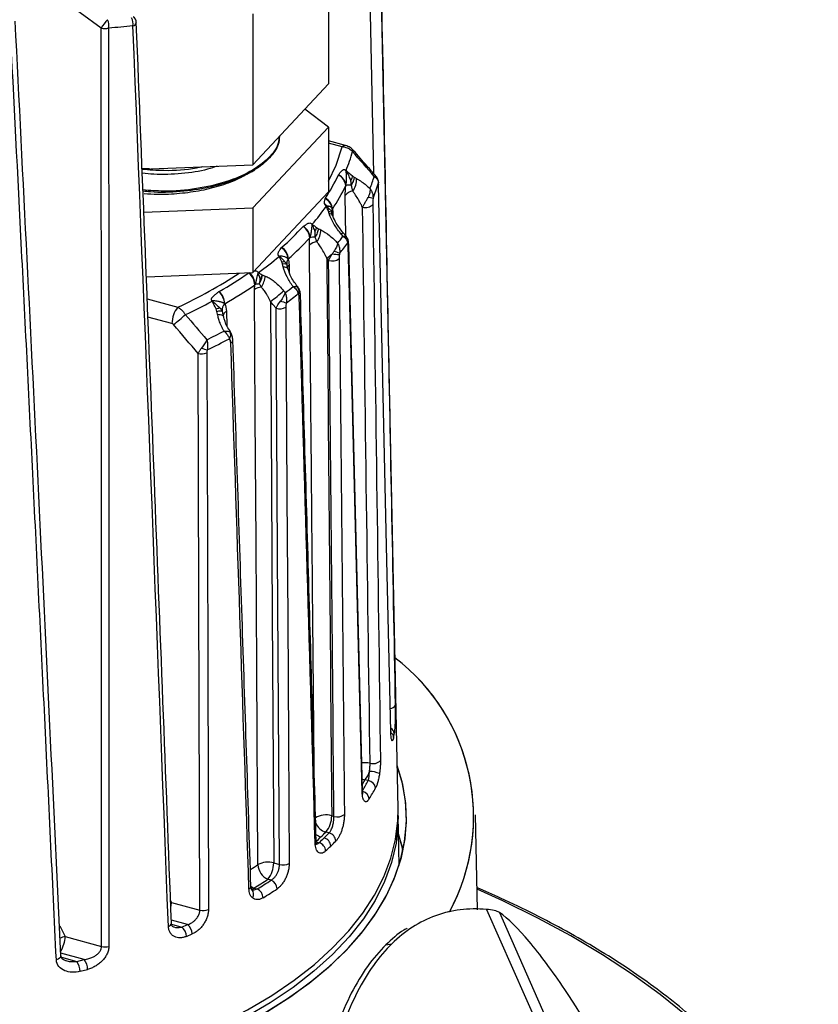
# Paper-space layout '_Trimétrica' of a CAD drawing. Header units: millimetres. Extents: x -40 to 40, y -50.3 to 43.5.
# Tile 4 of 5: x 7.5 to 39.2, y -17.5 to 21.7. Entities that reach past the tile are written whole.
import ezdxf

# ---------------------------------------------------------------- set-up
doc = ezdxf.new("R2010")
doc.units = ezdxf.units.MM

psp = doc.layouts.new('_Trimétrica')

# ---------------------------------------------------------------- linework, layer by layer
at = {"color": 7, "linetype": 'Continuous', "lineweight": 25}
for p, q in [((21.538, 15.524), (21.231, 30.746)), ((22.499, -9.731), (21.762, 26.44)), ((19.733, 25.097), (19.733, 19.097)), ((10.697, 21.319), (7.838, 23.409)), ((16.724, 21.883), (16.724, 15.882)), ((16.724, 15.882), (19.733, 19.097)), ((19.733, 17.382), (18.793, 18.093)), ((16.724, 14.168), (19.733, 17.382)), ((19.733, 17.382), (19.733, 14.811)), ((20.409, 16.652), (19.733, 16.836)), ((20.278, 16.598), (19.733, 16.746)), ((12.616, 15.725), (12.32, 15.742)), ((12.321, 15.714), (16.724, 15.882)), ((16.672, 15.603), (16.798, 15.682)), ((16.724, 11.597), (19.733, 14.811)), ((20.424, 13.055), (20.402, 14.665)), ((12.388, 14.002), (16.724, 14.168)), ((16.724, 14.168), (16.724, 11.597)), ((19.838, 14.052), (19.853, 14.016)), ((19.904, 13.96), (19.906, 13.858)), ((19.907, 13.858), (19.909, 13.851)), ((20.501, 12.932), (20.439, 13.037)), ((18.078, 11.913), (18.103, 11.779)), ((18.165, 11.903), (18.174, 11.614)), ((12.49, 11.434), (16.724, 11.597)), ((16.567, 11.585), (16.577, 11.591)), ((18.547, 10.969), (18.507, 11.035)), ((12.525, 10.549), (13.742, 10.218)), ((15.12, 10.465), (15.104, 10.458)), ((13.508, 9.569), (12.553, 9.829)), ((15.504, 10.066), (15.547, 9.876)), ((15.676, 10.051), (15.694, 9.474)), ((15.823, 9.238), (15.839, 9.215)), ((21.316, -8.606), (21.184, -8.571)), ((19.862, -10.003), (19.952, -10.028)), ((22.54, -11.989), (22.499, -9.988)), ((25.658, -13.74), (25.581, -9.971)), ((19.758, -10.687), (19.628, -10.652)), ((19.238, -11.044), (19.358, -11.077)), ((19.246, -11.009), (19.246, -11.001)), ((17.555, -11.88), (17.786, -11.943)), ((17.452, -12.565), (17.321, -12.529)), ((16.77, -12.878), (16.903, -12.914)), ((13.456, -13.379), (13.486, -13.45)), ((13.458, -13.456), (13.486, -13.45)), ((13.486, -13.45), (14.618, -13.758)), ((24.632, -13.802), (24.393, -13.85)), ((26.016, -13.73), (28.384, -19.079)), ((26.53, -13.846), (29.14, -19.742)), ((9.054, -14.38), (9.261, -14.806)), ((14.12, -14.335), (13.484, -14.162)), ((13.496, -14.32), (13.896, -14.429)), ((13.896, -14.429), (14.12, -14.335)), ((9.261, -14.806), (10.712, -15.2)), ((14.084, -14.802), (14.312, -14.706)), ((22.015, -15.14), (22.254, -15.092)), ((10.016, -15.723), (9.086, -15.471)), ((9.111, -15.633), (9.722, -15.799)), ((9.722, -15.799), (10.016, -15.723)), ((9.853, -16.19), (10.152, -16.114))]:
    psp.add_line(p, q, dxfattribs=at)
at = {"color": 7, "linetype": 'Continuous', "lineweight": 25, "flags": 128}
for points in [[(10.712, -15.2), (10.704, 5.25), (10.697, 21.319)], [(10.989, 21.322), (10.993, 8.905), (10.996, 0.871), (10.998, -7.164), (10.999, -15.198)], [(19.733, 15.231), (20.035, 15.873), (20.278, 16.598)], [(22.211, -6.657), (22.047, 0.73), (21.94, 5.511), (21.834, 10.291), (21.727, 15.071)], [(20.248, 13.115), (20.28, 13.15), (20.3, 13.176), (20.307, 13.191), (20.301, 13.196), (20.301, 13.196)], [(20.31, 13.041), (20.275, 13.082), (20.248, 13.115)], [(20.439, 13.037), (20.43, 13.048), (20.306, 13.194)], [(20.501, 12.934), (20.499, 12.94), (20.489, 12.961)], [(21.075, -9.06), (20.888, -1.679), (20.766, 3.098), (20.644, 7.874), (20.521, 12.651)], [(21.089, -8.98), (20.822, 1.537), (20.538, 12.696)], [(19.74, 12.077), (19.697, 12.129), (19.664, 12.17)], [(17.932, 11.829), (17.981, 11.824), (18.024, 11.815), (18.06, 11.803), (18.088, 11.788), (18.108, 11.769), (18.12, 11.748), (18.121, 11.744)], [(18.569, 10.935), (18.562, 10.95), (18.545, 10.975)], [(16.927, -11.949), (16.882, -4.173), (16.853, 0.859), (16.823, 5.892), (16.793, 10.924)], [(17.949, 10.871), (17.984, 10.829), (18.011, 10.796)], [(18.578, 10.912), (18.576, 10.917), (18.574, 10.923)], [(17.429, 10.444), (17.5, -2.058), (17.555, -11.88)], [(17.649, 10.175), (17.526, 10.326), (17.429, 10.444)], [(18.035, 10.224), (18.081, 2.702), (18.111, -2.164), (18.14, -7.03), (18.169, -11.897)], [(15.321, 9.939), (15.379, 9.936), (15.431, 9.929), (15.475, 9.918), (15.511, 9.904), (15.538, 9.887), (15.556, 9.867), (15.561, 9.856)], [(17.786, -11.943), (17.71, 0.443), (17.649, 10.175)], [(14.618, -13.758), (14.58, -1.362), (14.549, 8.378)], [(14.893, 8.401), (14.916, 0.874), (14.93, -3.996), (14.944, -8.866), (14.958, -13.736)], [(22.213, -6.623), (22.214, -6.633), (22.211, -6.657)], [(17.179, -17.856), (18.107, -17.274), (18.961, -16.661), (19.737, -16.022), (20.432, -15.359), (21.043, -14.674), (21.568, -13.97), (22.003, -13.25), (22.349, -12.518), (22.603, -11.775), (22.763, -11.026), (22.831, -10.273), (22.804, -9.519), (22.684, -8.768), (22.47, -8.022), (22.464, -8.003)], [(17.316, -17.775), (18.234, -17.187), (19.077, -16.571), (19.842, -15.928), (20.525, -15.262), (21.124, -14.574), (21.636, -13.868), (22.059, -13.146), (22.391, -12.412), (22.631, -11.668), (22.779, -10.918), (22.833, -10.165), (22.793, -9.411), (22.659, -8.661), (22.464, -8.003)], [(21.076, -8.545), (21.091, -8.549), (21.184, -8.571)], [(21.075, -9.06), (21.089, -9.033), (21.093, -9.005)], [(21.093, -9.005), (21.093, -9.005), (21.089, -8.98)], [(9.443, -20.371), (10.754, -20.031), (12.019, -19.649), (13.233, -19.225), (14.391, -18.761), (15.487, -18.259), (16.518, -17.721), (17.479, -17.15), (18.365, -16.548), (19.173, -15.917), (19.899, -15.261), (20.541, -14.581), (21.096, -13.882), (21.561, -13.165), (21.934, -12.435), (22.214, -11.693), (22.4, -10.943), (22.49, -10.189), (22.499, -9.731)], [(22.499, -9.988), (22.496, -10.317), (22.419, -11.09), (22.242, -11.859), (21.966, -12.62), (21.591, -13.369), (21.121, -14.104), (20.556, -14.822), (19.899, -15.518), (19.154, -16.19), (18.323, -16.835), (17.411, -17.45), (16.421, -18.032), (15.357, -18.579), (14.225, -19.088), (13.03, -19.557), (11.776, -19.984), (10.47, -20.367), (9.117, -20.704)], [(22.696, -11.395), (22.684, -11.34), (22.514, -10.722)], [(22.696, -11.395), (22.659, -11.232), (22.514, -10.722)], [(16.649, -12.803), (16.697, -12.838), (16.77, -12.878)], [(33.961, -17.949), (32.928, -17.117), (31.818, -16.311), (30.634, -15.533), (29.378, -14.786), (28.054, -14.071), (26.664, -13.39), (25.642, -12.929)], [(9.091, -15.581), (9.091, -15.591), (9.076, -15.634), (9.039, -15.674), (8.982, -15.708), (8.911, -15.733)]]:
    psp.add_lwpolyline(points, dxfattribs=at)
at = {"color": 7, "linetype": 'Continuous', "lineweight": 25}
for centre, radius, start, end in [((12.124, 20.506), 1.642, 135.6814, 150.3439), ((10.494, 21.431), 0.507, 347.6645, 26.0995), ((11.479, 21.493), 0.486, 349.3302, 29.2031), ((11.926, 21.568), 0.168, 280.6742, 350.1187), ((11.791, 21.528), 0.3, 2.2869, 54.3803), ((10.836, 21.87), 0.569, 255.8066, 285.5593), ((20.388, 16.518), 0.136, 80.9837, 143.8427), ((20.63, 16.486), 0.0945, 308.0026, 342.3631), ((14.661, 18.038), 6.242, 337.5885, 344.9007), ((13.468, 18.624), 7.368, 326.4828, 334.679), ((19.914, 15.017), 0.504, 4.1255, 64.8662), ((19.91, 15.024), 0.512, 4.3709, 63.9385), ((20.093, 15.758), 0.353, 341.47, 343.578), ((20.121, 15.284), 0.73, 322.2574, 4.0236), ((15.301, 17.288), 6.523, 338.866, 343.385), ((13.662, 18.249), 7.473, 326.4828, 334.679), ((20.582, 14.227), 0.852, 86.2512, 100.9498), ((15.4, 16.99), 6.577, 338.1815, 343.9147), ((21.498, 15.199), 0.224, 352.0255, 15.7946), ((21.645, 15.094), 0.085, 344.4404, 24.7094), ((19.366, 14.07), 0.522, 5.1002, 63.0474), ((19.359, 14.085), 0.535, 4.0808, 61.9013), ((20.745, 14.416), 0.423, 96.2786, 143.9722), ((21.238, 13.799), 0.793, 70.2824, 85.1105), ((12.249, 19.432), 9.039, 319.1591, 324.862), ((19.259, 13.848), 0.579, 42.9727, 56.5427), ((19.723, 13.788), 0.449, 97.74, 100.561), ((20.122, 14.02), 0.255, 157.7138, 192.3022), ((21.203, 14.575), 0.396, 252.9531, 317.4019), ((19.762, 13.773), 0.168, 30.2586, 90.7591), ((20.042, 13.869), 0.165, 146.698, 168.1509), ((10.52, 20.984), 11.154, 311.2754, 317.3346), ((18.414, 12.936), 0.578, 3.8806, 57.8268), ((18.411, 12.947), 0.587, 3.7975, 56.4689), ((18.528, 13.41), 0.559, 9.8144, 13.001), ((18.552, 13.704), 0.566, 339.1137, 341.113), ((10.671, 20.643), 11.314, 311.2754, 317.3346), ((19.172, 12.308), 0.701, 87.8318, 104.4666), ((18.571, 13.329), 0.862, 324.0807, 357.6752), ((12.747, 18.778), 9.493, 320.7303, 322.8198), ((20.273, 12.855), 0.242, 340.9496, 19.1266), ((17.523, 12.088), 0.607, 4.6203, 55.4983), ((17.521, 12.101), 0.615, 3.6423, 54.4938), ((19.33, 12.284), 0.542, 96.4492, 131.1868), ((12.831, 18.491), 9.565, 320.198, 323.3073), ((20.451, 12.706), 0.0896, 321.583, 17.2184), ((8.823, 22.982), 13.984, 305.5167, 309.78), ((18.085, 11.277), 1.009, 107.0663, 108.1518), ((15.758, 17.414), 6.539, 306.677, 309.1665), ((19.875, 12.517), 0.46, 252.9947, 307.558), ((20.188, 13.87), 1.555, 258.8543, 269.2825), ((19.531, 10.528), 1.952, 70.5933, 77.6338), ((18.391, 11.961), 0.317, 146.2643, 188.6612), ((18.298, 11.748), 0.204, 130.4945, 163.232), ((6.014, 26.982), 18.459, 294.7498, 303.4262), ((7.002, 25.555), 16.931, 299.6945, 304.4001), ((16.133, 11.071), 0.673, 3.2485, 49.8195), ((16.128, 11.088), 0.689, 2.6796, 47.6492), ((16.156, 11.884), 0.84, 338.2369, 340.2937), ((16.205, 11.561), 1.017, 327.5353, 354.2412), ((7.102, 25.279), 17.174, 299.6945, 304.4001), ((17.135, 10.359), 0.66, 96.2859, 121.2017), ((16.995, 10.431), 0.712, 91.1142, 104.5099), ((9.27, 22.38), 14.512, 307.0378, 308.6123), ((18.348, 10.892), 0.214, 21.2829, 40.1964), ((18.301, 10.881), 0.261, 332.5143, 19.7655), ((14.881, 10.312), 0.721, 3.764, 46.8166), ((14.882, 10.324), 0.729, 2.8976, 45.9122), ((13.176, 16.146), 7.113, 306.7137, 312.1396), ((9.339, 22.108), 14.604, 306.6695, 309.0144), ((18.363, 10.856), 0.222, 326.8896, 14.7794), ((18.508, 10.699), 0.112, 305.866, 356.6575), ((14.53, 9.568), 1.022, 140.4995, 179.944), ((5.219, 28.813), 20.848, 295.0323, 298.3041), ((15.894, 10.1), 0.392, 138.4298, 184.9253), ((17.784, 10.663), 0.506, 254.5283, 299.7798), ((19.321, 15.135), 4.905, 252.2358, 255.1083), ((7.212, 17.498), 10.198, 308.5958, 312.036), ((15.758, 9.859), 0.21, 113.1375, 176.4118), ((5.47, 28.499), 21.725, 295.7084, 297.7346), ((15.582, 9.129), 0.264, 322.4787, 24.2632), ((5.52, 28.251), 21.848, 295.4689, 298.0436), ((15.798, 8.919), 0.133, 291.7425, 355.0205), ((14.686, 8.906), 0.545, 255.4479, 292.2497), ((15.199, 9.89), 1.393, 248.3384, 258.2391), ((17.559, -10.04), 7.945, 331.4975, 52.6752), ((17.557, -10.042), 7.947, 331.8977, 52.6673), ((22.186, -5.522), 0.217, 270.3715, 338.0577), ((22.079, -6.755), 0.268, 3.598, 60.4661), ((22.062, -6.901), 0.26, 2.8138, 53.3907), ((16.288, -5.799), 6.131, 349.7622, 351.192), ((21.507, -7.526), 0.407, 252.6796, 315.8866), ((21.192, -8.878), 0.983, 78.6363, 97.7992), ((14.362, -4.923), 7.735, 330.3832, 331.8681), ((14.316, -4.84), 7.949, 328.4857, 331.7176), ((20.57, -8.023), 0.822, 318.2434, 344.7458), ((21.279, -8.932), 0.327, 5.4756, 83.5791), ((21.333, -9.296), 1.058, 66.027, 88.3457), ((14.493, -5.073), 8.076, 328.1351, 331.7155), ((21.021, -9.367), 0.332, 5.2325, 77.0182), ((19.636, -10.798), 0.827, 74.1827, 120.8398), ((18.84, -10.002), 1.022, 320.4995, 359.944), ((20.087, -9.582), 0.466, 253.2016, 306.6571), ((19.796, -10.051), 0.624, 203.61, 254.4342), ((10.995, -2.202), 12.081, 312.967, 314.3004), ((19.593, -10.28), 0.59, 232.7995, 254.2004), ((11.069, -2.18), 12.16, 312.9757, 314.3004), ((11.339, -2.555), 11.588, 314.3003, 315.6713), ((11.413, -2.533), 11.667, 314.3004, 315.6622), ((19.462, -11.235), 0.365, 4.2219, 74.2663), ((19.665, -11.037), 0.362, 4.3576, 75.1539), ((19.136, -11.002), 0.11, 307.4507, 356.7253), ((19.252, -11.431), 0.369, 4.0829, 73.3672), ((11.219, -2.387), 12.325, 312.9757, 314.3004), ((11.568, -2.745), 11.825, 314.3004, 315.6622), ((7.526, 2.299), 17.07, 302.2342, 303.4179), ((17.329, -12.712), 0.862, 74.8276, 117.7794), ((17.6, -11.916), 0.674, 182.8681, 245.5683), ((16.533, -11.879), 1.022, 320.4995, 359.944), ((17.921, -11.452), 0.51, 254.6298, 299.1309), ((7.541, 2.298), 17.762, 301.3055, 303.4087), ((16.522, -12.795), 0.127, 292.8839, 357.9273), ((16.637, -12.757), 0.18, 281.0468, 317.9713), ((7.616, 2.312), 17.835, 301.3808, 303.4731), ((16.718, -13.285), 0.414, 2.5639, 63.5367), ((7.719, 2.166), 18.077, 301.3808, 303.4731), ((17.286, -12.933), 0.404, 2.8775, 65.6301), ((16.509, -13.118), 0.246, 323.2779, 45.5206), ((12.426, -13.43), 1.06, 348.6563, 358.9149), ((14.755, -13.228), 0.547, 255.4863, 291.7851), ((13.332, -14.252), 0.158, 283.0161, 351.4115), ((13.602, -14.812), 0.482, 1.1312, 52.4955), ((13.836, -14.716), 0.476, 1.2215, 53.3089), ((9.652, -16.279), 1.525, 104.8598, 112.9362), ((8.15, -14.785), 1.111, 327.1062, 358.9216), ((10.852, -14.647), 0.57, 255.8187, 284.9967), ((9.208, -16.19), 0.645, 359.9405, 37.2884), ((9.523, -16.114), 0.629, 359.9948, 38.374), ((0.147, -36.025), 34.721, 26.1869, 33.3866)]:
    psp.add_arc(centre, radius, start, end, dxfattribs=at)
for points, knots in [([(21.761, 26.417), (21.868, 21.094), (22.084, 10.419), (22.286, -0.252), (22.387, -5.603)], [0, 0, 0, 0, 0.498606, 1, 1, 1, 1]), ([(9.091, -15.581), (8.802, -9.483), (8.215, 2.905), (7.591, 15.303), (7.274, 21.598)], [0, 0, 0, 0, 0.492188, 1, 1, 1, 1]), ([(13.488, -14.275), (13.263, -8.4), (12.805, 3.536), (12.332, 15.476), (12.091, 21.54)], [0, 0, 0, 0, 0.492188, 1, 1, 1, 1]), ([(8.911, -15.733), (8.757, -12.522), (8.454, -6.177), (7.993, 3.229), (7.536, 12.409), (7.226, 18.456), (7.073, 21.441)], [0, 0, 0, 0, 0.259191, 0.512255, 0.759191, 1, 1, 1, 1]), ([(17.766, 16.995), (17.762, 16.911), (17.746, 16.616), (17.367, 16.128), (16.66, 15.597), (15.67, 15.178), (14.493, 14.912), (13.35, 14.804), (12.632, 14.861), (12.354, 14.883)], [0, 0, 0, 0, 0.065285, 0.229888, 0.397355, 0.561959, 0.726563, 0.89403, 1, 1, 1, 1]), ([(17.782, 17.012), (17.774, 16.906), (17.751, 16.61), (17.414, 16.142), (16.811, 15.651), (15.975, 15.25), (14.971, 14.956), (13.848, 14.804), (12.946, 14.765), (12.456, 14.822), (12.356, 14.833)], [0, 0, 0, 0, 0.081041, 0.22662, 0.374899, 0.521764, 0.666258, 0.81408, 0.96188, 1, 1, 1, 1]), ([(20.688, 16.412), (20.67, 16.427), (20.633, 16.461), (20.564, 16.506), (20.482, 16.548), (20.385, 16.582), (20.315, 16.593), (20.278, 16.598)], [0, 0, 0, 0, 0.156869, 0.335315, 0.535328, 0.756894, 1, 1, 1, 1]), ([(20.72, 16.458), (20.681, 16.496), (20.592, 16.585), (20.475, 16.628), (20.409, 16.652)], [0, 0, 0, 0, 0.437201, 1, 1, 1, 1]), ([(21.632, 15.417), (21.51, 15.556), (21.207, 15.903), (20.902, 16.25), (20.72, 16.458)], [0, 0, 0, 0, 0.400078, 1, 1, 1, 1]), ([(14.716, 15.805), (14.638, 15.787), (14.171, 15.674), (13.335, 15.623), (12.609, 15.677), (12.322, 15.699)], [0, 0, 0, 0, 0.107748, 0.646154, 1, 1, 1, 1]), ([(15.311, 15.828), (15.185, 15.785), (14.762, 15.638), (13.894, 15.522), (12.999, 15.472), (12.48, 15.532), (12.327, 15.549)], [0, 0, 0, 0, 0.149177, 0.500713, 0.853711, 1, 1, 1, 1]), ([(20.135, 15.484), (20.144, 15.496), (20.163, 15.52), (20.198, 15.569), (20.237, 15.619), (20.28, 15.662), (20.312, 15.684), (20.341, 15.694), (20.369, 15.694), (20.401, 15.684), (20.421, 15.667), (20.432, 15.658)], [0, 0, 0, 0, 0.120823, 0.25023, 0.500203, 0.64126, 0.750153, 0.818014, 0.875154, 0.936069, 1, 1, 1, 1]), ([(16.668, 15.61), (16.508, 15.514), (16.156, 15.303), (15.475, 15.049), (14.678, 14.845), (13.82, 14.726), (13.047, 14.684), (12.577, 14.718), (12.399, 14.731)], [0, 0, 0, 0, 0.152181, 0.336233, 0.520248, 0.704563, 0.888325, 1, 1, 1, 1]), ([(20.428, 15.646), (20.427, 15.647), (20.426, 15.649), (20.424, 15.647), (20.424, 15.644), (20.424, 15.64), (20.424, 15.632), (20.425, 15.615), (20.429, 15.577), (20.433, 15.523), (20.438, 15.453), (20.441, 15.375), (20.44, 15.282), (20.435, 15.178), (20.425, 15.102), (20.42, 15.063)], [0, 0, 0, 0, 0.004881, 0.008427, 0.01698, 0.02414, 0.032634, 0.063897, 0.126435, 0.251429, 0.356424, 0.500895, 0.6552, 0.824746, 1, 1, 1, 1]), ([(20.622, 15.265), (20.613, 15.289), (20.593, 15.344), (20.551, 15.432), (20.497, 15.535), (20.452, 15.607), (20.428, 15.646)], [0, 0, 0, 0, 0.181116, 0.407303, 0.680295, 1, 1, 1, 1]), ([(20.755, 15.391), (20.753, 15.376), (20.75, 15.349), (20.741, 15.308), (20.731, 15.274), (20.722, 15.249), (20.716, 15.232), (20.702, 15.198), (20.679, 15.147), (20.651, 15.099), (20.638, 15.077)], [0, 0, 0, 0, 0.167933, 0.306101, 0.414679, 0.494549, 0.546758, 0.572163, 0.80549, 1, 1, 1, 1]), ([(20.849, 15.335), (20.879, 15.318), (20.937, 15.285), (21.027, 15.226), (21.133, 15.151), (21.253, 15.055), (21.341, 14.976), (21.385, 14.936)], [0, 0, 0, 0, 0.162715, 0.328945, 0.499611, 0.746708, 1, 1, 1, 1]), ([(21.552, 15.422), (21.56, 15.424), (21.576, 15.427), (21.588, 15.428), (21.594, 15.428)], [0, 0, 0, 0, 0.493313, 1, 1, 1, 1]), ([(21.713, 15.259), (21.702, 15.293), (21.682, 15.353), (21.648, 15.397), (21.633, 15.416)], [0, 0, 0, 0, 0.55847, 1, 1, 1, 1]), ([(20.638, 15.077), (20.638, 15.093), (20.638, 15.126), (20.635, 15.175), (20.629, 15.222), (20.624, 15.251), (20.622, 15.265)], [0, 0, 0, 0, 0.258574, 0.524423, 0.776912, 1, 1, 1, 1]), ([(20.698, 14.837), (20.695, 14.856), (20.687, 14.894), (20.673, 14.955), (20.659, 15.005), (20.647, 15.046), (20.641, 15.067), (20.638, 15.077)], [0, 0, 0, 0, 0.253472, 0.500095, 0.749621, 0.874687, 1, 1, 1, 1]), ([(21.385, 14.936), (21.391, 14.886), (21.388, 14.832), (21.362, 14.716), (21.339, 14.653), (21.306, 14.589)], [0, 0, 0, 0, 0.5, 0.5, 1, 1, 1, 1]), ([(21.385, 14.936), (21.4, 14.914), (21.425, 14.877), (21.452, 14.822), (21.468, 14.781), (21.488, 14.723), (21.505, 14.646), (21.506, 14.577), (21.506, 14.545)], [0, 0, 0, 0, 0.1832007, 0.3275767, 0.4330712, 0.4996473, 0.7669768, 1, 1, 1, 1]), ([(19.579, 14.331), (19.577, 14.339), (19.572, 14.356), (19.571, 14.382), (19.573, 14.411), (19.579, 14.446), (19.589, 14.488), (19.598, 14.519), (19.603, 14.536)], [0, 0, 0, 0, 0.09777, 0.212561, 0.345986, 0.499063, 0.731051, 1, 1, 1, 1]), ([(21.087, 14.197), (21.071, 14.227), (21.036, 14.298), (20.973, 14.412), (20.888, 14.56), (20.794, 14.707), (20.726, 14.799), (20.698, 14.837)], [0, 0, 0, 0, 0.129523, 0.295981, 0.499972, 0.798644, 1, 1, 1, 1]), ([(21.087, 14.197), (21.094, 14.209), (21.11, 14.237), (21.139, 14.288), (21.168, 14.338), (21.207, 14.407), (21.253, 14.488), (21.289, 14.557), (21.306, 14.589)], [0, 0, 0, 0, 0.1105564, 0.2510702, 0.4176604, 0.5006699, 0.7684209, 1, 1, 1, 1]), ([(19.641, 14.23), (19.631, 14.241), (19.613, 14.264), (19.591, 14.299), (19.583, 14.32), (19.579, 14.331)], [0, 0, 0, 0, 0.353627, 0.678509, 1, 1, 1, 1]), ([(19.683, 14.242), (19.68, 14.243), (19.674, 14.243), (19.666, 14.242), (19.661, 14.241), (19.657, 14.241), (19.659, 14.236), (19.661, 14.234), (19.663, 14.233)], [0, 0, 0, 0, 0.32341, 0.572165, 0.746783, 0.835223, 0.88863, 1, 1, 1, 1]), ([(19.663, 14.233), (19.684, 14.214), (19.723, 14.179), (19.756, 14.142), (19.771, 14.125)], [0, 0, 0, 0, 0.5552861, 1, 1, 1, 1]), ([(19.886, 14.117), (19.885, 14.122), (19.882, 14.134), (19.873, 14.153), (19.852, 14.181), (19.811, 14.209), (19.759, 14.23), (19.715, 14.239), (19.692, 14.242), (19.683, 14.242)], [0, 0, 0, 0, 0.061488, 0.125503, 0.250658, 0.499377, 0.749218, 0.898796, 1, 1, 1, 1]), ([(19.771, 14.125), (19.783, 14.115), (19.808, 14.092), (19.827, 14.066), (19.838, 14.052)], [0, 0, 0, 0, 0.443783, 1, 1, 1, 1]), ([(20.248, 13.115), (20.141, 13.241), (20.046, 13.374), (19.878, 13.652), (19.807, 13.797), (19.759, 13.941)], [0, 0, 0, 0, 0.5, 0.5, 1, 1, 1, 1]), ([(19.908, 13.852), (19.903, 13.867), (19.896, 13.888), (19.885, 13.917), (19.87, 13.96), (19.862, 13.993), (19.855, 14.021)], [0, 0, 0, 0, 0.290926, 0.392117, 0.474254, 1, 1, 1, 1]), ([(20.306, 13.194), (20.21, 13.317), (20.044, 13.528), (19.949, 13.756), (19.908, 13.852)], [0, 0, 0, 0, 0.579515, 1, 1, 1, 1]), ([(18.736, 13.437), (18.76, 13.453), (18.797, 13.48), (18.845, 13.513), (18.884, 13.536), (18.923, 13.556), (18.967, 13.569), (19.02, 13.571), (19.055, 13.547), (19.072, 13.535)], [0, 0, 0, 0, 0.250551, 0.388557, 0.50085, 0.640093, 0.750392, 0.881469, 1, 1, 1, 1]), ([(19.078, 13.505), (19.077, 13.505), (19.075, 13.505), (19.074, 13.5), (19.072, 13.492), (19.07, 13.475), (19.067, 13.441), (19.061, 13.369), (19.052, 13.286), (19.039, 13.198), (19.027, 13.127), (19.013, 13.055), (19.002, 13.007), (18.997, 12.986)], [0, 0, 0, 0, 0.006197, 0.015693, 0.03213, 0.063435, 0.125998, 0.250961, 0.500571, 0.614209, 0.749667, 0.889543, 1, 1, 1, 1]), ([(19.197, 13.239), (19.189, 13.263), (19.17, 13.318), (19.131, 13.406), (19.098, 13.468), (19.081, 13.502)], [0, 0, 0, 0, 0.265999, 0.5991632, 1, 1, 1, 1]), ([(19.336, 13.341), (19.327, 13.289), (19.308, 13.23), (19.259, 13.114), (19.23, 13.057), (19.199, 13.008)], [0, 0, 0, 0, 0.5, 0.5, 1, 1, 1, 1]), ([(19.199, 13.008), (19.2, 13.021), (19.203, 13.047), (19.204, 13.086), (19.204, 13.132), (19.202, 13.183), (19.199, 13.221), (19.197, 13.239)], [0, 0, 0, 0, 0.176301, 0.347223, 0.499994, 0.766419, 1, 1, 1, 1]), ([(19.269, 12.823), (19.264, 12.838), (19.256, 12.86), (19.246, 12.892), (19.235, 12.924), (19.22, 12.963), (19.205, 12.994), (19.199, 13.008)], [0, 0, 0, 0, 0.250115, 0.375067, 0.499994, 0.76605, 1, 1, 1, 1]), ([(19.433, 13.294), (19.55, 13.236), (19.664, 13.16), (19.888, 12.98), (19.995, 12.879), (20.096, 12.769)], [0, 0, 0, 0, 0.5, 0.5, 1, 1, 1, 1]), ([(20.31, 13.041), (20.323, 13.044), (20.35, 13.049), (20.383, 13.052), (20.415, 13.051), (20.44, 13.042), (20.443, 13.028), (20.445, 13.021)], [0, 0, 0, 0, 0.160937, 0.328192, 0.50081, 0.749922, 1, 1, 1, 1]), ([(20.537, 12.733), (20.536, 12.763), (20.534, 12.809), (20.52, 12.882), (20.508, 12.913), (20.501, 12.932)], [0, 0, 0, 0, 0.427925, 0.640448, 1, 1, 1, 1]), ([(17.771, 12.236), (17.764, 12.245), (17.751, 12.264), (17.737, 12.294), (17.73, 12.323), (17.729, 12.357), (17.74, 12.397), (17.76, 12.437), (17.785, 12.477), (17.821, 12.526), (17.848, 12.564), (17.866, 12.588)], [0, 0, 0, 0, 0.063758, 0.124079, 0.184985, 0.250375, 0.359609, 0.500043, 0.612436, 0.749828, 1, 1, 1, 1]), ([(19.164, -8.169), (19.147, -6.233), (19.114, -2.624), (19.066, 2.657), (19.02, 7.674), (18.989, 11.019), (18.973, 12.692)], [0, 0, 0, 0, 0.278418, 0.518945, 0.759473, 1, 1, 1, 1]), ([(19.664, 12.17), (19.643, 12.215), (19.586, 12.337), (19.485, 12.517), (19.374, 12.692), (19.3, 12.784), (19.269, 12.823)], [0, 0, 0, 0, 0.185037, 0.499953, 0.789749, 1, 1, 1, 1]), ([(20.096, 12.769), (20.089, 12.719), (20.073, 12.667), (20.024, 12.554), (19.991, 12.494), (19.949, 12.434)], [0, 0, 0, 0, 0.5, 0.5, 1, 1, 1, 1]), ([(20.096, 12.769), (20.108, 12.746), (20.128, 12.706), (20.149, 12.649), (20.161, 12.607), (20.174, 12.547), (20.185, 12.468), (20.181, 12.4), (20.18, 12.368)], [0, 0, 0, 0, 0.183014, 0.327328, 0.432884, 0.499647, 0.766961, 1, 1, 1, 1]), ([(18.127, 12.137), (18.123, 12.143), (18.114, 12.157), (18.093, 12.175), (18.063, 12.194), (18.026, 12.21), (17.967, 12.229), (17.904, 12.242), (17.843, 12.249), (17.812, 12.25), (17.798, 12.249), (17.792, 12.248), (17.789, 12.247), (17.785, 12.245), (17.788, 12.243), (17.789, 12.241)], [0, 0, 0, 0, 0.070636, 0.15392, 0.250589, 0.386428, 0.500216, 0.749271, 0.874575, 0.937251, 0.96859, 0.977126, 0.984271, 0.992861, 1, 1, 1, 1]), ([(17.789, 12.241), (17.831, 12.204), (17.903, 12.14), (17.963, 12.071), (17.989, 12.042)], [0, 0, 0, 0, 0.579304, 1, 1, 1, 1]), ([(19.74, 12.077), (19.748, 12.094), (19.768, 12.135), (19.806, 12.206), (19.848, 12.279), (19.877, 12.326), (19.888, 12.345)], [0, 0, 0, 0, 0.2135976, 0.5001375, 0.8013641, 1, 1, 1, 1]), ([(19.888, 12.345), (19.898, 12.36), (19.919, 12.39), (19.939, 12.419), (19.949, 12.434)], [0, 0, 0, 0, 0.5142457, 1, 1, 1, 1]), ([(18.326, 11.041), (18.236, 11.162), (18.156, 11.29), (18.021, 11.556), (17.968, 11.691), (17.932, 11.829)], [0, 0, 0, 0, 0.5, 0.5, 1, 1, 1, 1]), ([(17.989, 12.042), (17.998, 12.033), (18.018, 12.014), (18.042, 11.983), (18.065, 11.949), (18.073, 11.926), (18.078, 11.913)], [0, 0, 0, 0, 0.23557, 0.500096, 0.739621, 1, 1, 1, 1]), ([(18.085, 11.88), (18.084, 11.888), (18.083, 11.898), (18.085, 11.898), (18.085, 11.898)], [0, 0, 0, 0, 0.828037, 1, 1, 1, 1]), ([(18.121, 11.745), (18.117, 11.758), (18.111, 11.78), (18.104, 11.806), (18.099, 11.82), (18.097, 11.827), (18.095, 11.832), (18.094, 11.836), (18.093, 11.838), (18.092, 11.841), (18.091, 11.845), (18.089, 11.853), (18.087, 11.869), (18.086, 11.876), (18.085, 11.881)], [0, 0, 0, 0, 0.199726, 0.339795, 0.393596, 0.440534, 0.481465, 0.498249, 0.513364, 0.52777, 0.542536, 0.576544, 0.674861, 1, 1, 1, 1]), ([(16.783, 11.66), (16.793, 11.661), (16.816, 11.665), (16.857, 11.662), (16.907, 11.642), (16.933, 11.615), (16.947, 11.6)], [0, 0, 0, 0, 0.176924, 0.4317631, 0.7040194, 1, 1, 1, 1]), ([(16.936, 11.572), (16.935, 11.574), (16.934, 11.577), (16.929, 11.576), (16.926, 11.569), (16.921, 11.555), (16.913, 11.524), (16.899, 11.46), (16.882, 11.385), (16.863, 11.306), (16.847, 11.242), (16.831, 11.179), (16.821, 11.138), (16.817, 11.121)], [0, 0, 0, 0, 0.0096793, 0.0175535, 0.0310447, 0.062417, 0.1251334, 0.2503401, 0.5003158, 0.6154506, 0.7494036, 0.8936608, 1, 1, 1, 1]), ([(17.019, 11.334), (17.013, 11.356), (17.001, 11.406), (16.973, 11.486), (16.949, 11.542), (16.936, 11.572)], [0, 0, 0, 0, 0.273755, 0.608305, 1, 1, 1, 1]), ([(17.094, 11.505), (17.092, 11.485), (17.087, 11.446), (17.074, 11.383), (17.061, 11.34), (17.055, 11.319)], [0, 0, 0, 0, 0.334971, 0.669696, 1, 1, 1, 1]), ([(17.216, 11.459), (17.242, 11.448), (17.294, 11.425), (17.372, 11.383), (17.45, 11.334), (17.528, 11.279), (17.642, 11.19), (17.787, 11.059), (17.895, 10.935), (17.949, 10.871)], [0, 0, 0, 0, 0.095265, 0.192285, 0.29161, 0.393755, 0.499198, 0.745263, 1, 1, 1, 1]), ([(18.531, 11.007), (18.428, 11.14), (18.25, 11.372), (18.159, 11.634), (18.121, 11.745)], [0, 0, 0, 0, 0.576189, 1, 1, 1, 1]), ([(16.981, 11.143), (16.987, 11.16), (16.997, 11.194), (17.007, 11.245), (17.014, 11.291), (17.017, 11.32), (17.019, 11.334)], [0, 0, 0, 0, 0.278244, 0.547889, 0.792117, 1, 1, 1, 1]), ([(17.055, 11.319), (17.048, 11.3), (17.035, 11.26), (17.01, 11.201), (16.991, 11.162), (16.981, 11.143)], [0, 0, 0, 0, 0.329932, 0.664494, 1, 1, 1, 1]), ([(17.063, 11.015), (17.056, 11.028), (17.045, 11.05), (17.026, 11.085), (17.007, 11.116), (16.99, 11.134), (16.981, 11.143)], [0, 0, 0, 0, 0.2791308, 0.4996106, 0.7619443, 1, 1, 1, 1]), ([(17.429, 10.444), (17.412, 10.479), (17.378, 10.55), (17.323, 10.654), (17.253, 10.774), (17.169, 10.901), (17.096, 10.979), (17.063, 11.015)], [0, 0, 0, 0, 0.164904, 0.331801, 0.500526, 0.76812, 1, 1, 1, 1]), ([(18.326, 11.041), (18.34, 11.043), (18.37, 11.046), (18.413, 11.049), (18.461, 11.05), (18.496, 11.044), (18.507, 11.034), (18.511, 11.03)], [0, 0, 0, 0, 0.141571, 0.307852, 0.500703, 0.813633, 1, 1, 1, 1]), ([(18.326, 11.041), (18.378, 11.001), (18.422, 10.958), (18.493, 10.864), (18.52, 10.813), (18.533, 10.761)], [0, 0, 0, 0, 0.5, 0.5, 1, 1, 1, 1]), ([(18.511, 11.03), (18.512, 11.027), (18.516, 11.021), (18.515, 11.01), (18.515, 11.005)], [0, 0, 0, 0, 0.485754, 1, 1, 1, 1]), ([(18.578, 10.912), (18.574, 10.921), (18.565, 10.941), (18.553, 10.959), (18.547, 10.969)], [0, 0, 0, 0, 0.437885, 1, 1, 1, 1]), ([(15.104, 10.458), (15.099, 10.466), (15.09, 10.482), (15.082, 10.507), (15.08, 10.534), (15.085, 10.564), (15.102, 10.599), (15.135, 10.64), (15.194, 10.697), (15.277, 10.763), (15.342, 10.813), (15.375, 10.838)], [0, 0, 0, 0, 0.043275, 0.084109, 0.124904, 0.181872, 0.249642, 0.358495, 0.49967, 0.749814, 1, 1, 1, 1]), ([(18.011, 10.796), (18.018, 10.777), (18.031, 10.74), (18.046, 10.686), (18.055, 10.639), (18.065, 10.575), (18.071, 10.492), (18.064, 10.426), (18.061, 10.394)], [0, 0, 0, 0, 0.154342, 0.289282, 0.404802, 0.500893, 0.763836, 1, 1, 1, 1]), ([(18.62, 10.693), (18.617, 10.73), (18.613, 10.792), (18.595, 10.868), (18.582, 10.901), (18.576, 10.915)], [0, 0, 0, 0, 0.472292, 0.775164, 1, 1, 1, 1]), ([(19.246, -11.009), (19.144, -7.448), (18.936, -0.215), (18.726, 7.019), (18.62, 10.693)], [0, 0, 0, 0, 0.4921875, 1, 1, 1, 1]), ([(13.742, 10.218), (13.761, 10.208), (13.798, 10.187), (13.852, 10.147), (13.9, 10.103), (13.943, 10.058), (13.98, 10.012), (14.013, 9.968), (14.031, 9.938), (14.04, 9.923)], [0, 0, 0, 0, 0.175882, 0.340759, 0.49463, 0.637491, 0.769341, 0.890178, 1, 1, 1, 1]), ([(15.601, 10.36), (15.591, 10.367), (15.572, 10.382), (15.537, 10.399), (15.5, 10.413), (15.461, 10.425), (15.423, 10.434), (15.374, 10.445), (15.317, 10.455), (15.25, 10.464), (15.196, 10.469), (15.155, 10.471), (15.136, 10.471), (15.127, 10.471), (15.123, 10.47), (15.116, 10.47), (15.119, 10.466), (15.12, 10.465)], [0, 0, 0, 0, 0.087793, 0.175825, 0.262005, 0.344892, 0.424037, 0.499089, 0.643702, 0.748973, 0.874024, 0.93654, 0.967814, 0.97623, 0.983457, 0.994142, 1, 1, 1, 1]), ([(15.12, 10.465), (15.18, 10.412), (15.284, 10.324), (15.371, 10.228), (15.407, 10.189)], [0, 0, 0, 0, 0.587139, 1, 1, 1, 1]), ([(15.407, 10.189), (15.426, 10.171), (15.465, 10.132), (15.491, 10.089), (15.504, 10.066)], [0, 0, 0, 0, 0.473317, 1, 1, 1, 1]), ([(17.649, 10.175), (17.656, 10.189), (17.67, 10.218), (17.696, 10.265), (17.729, 10.322), (17.771, 10.389), (17.807, 10.438), (17.825, 10.463)], [0, 0, 0, 0, 0.1617516, 0.3288011, 0.5004559, 0.7482321, 1, 1, 1, 1]), ([(15.58, 9.27), (15.56, 9.306), (15.519, 9.378), (15.466, 9.488), (15.411, 9.618), (15.359, 9.769), (15.334, 9.883), (15.321, 9.939)], [0, 0, 0, 0, 0.1696596, 0.3362657, 0.5005143, 0.7546874, 1, 1, 1, 1]), ([(15.537, 9.96), (15.533, 9.981), (15.529, 10.005), (15.534, 10.019), (15.535, 10.02), (15.535, 10.02)], [0, 0, 0, 0, 0.849062, 0.962601, 1, 1, 1, 1]), ([(15.56, 9.857), (15.557, 9.871), (15.552, 9.895), (15.545, 9.923), (15.542, 9.938), (15.54, 9.949), (15.539, 9.953), (15.538, 9.956)], [0, 0, 0, 0, 0.357332, 0.602826, 0.704939, 0.801966, 1, 1, 1, 1]), ([(15.841, 9.234), (15.791, 9.306), (15.657, 9.498), (15.598, 9.719), (15.56, 9.857)], [0, 0, 0, 0, 0.373189, 1, 1, 1, 1]), ([(15.58, 9.27), (15.631, 9.225), (15.675, 9.177), (15.747, 9.075), (15.776, 9.022), (15.792, 8.968)], [0, 0, 0, 0, 0.5, 0.5, 1, 1, 1, 1]), ([(15.58, 9.27), (15.597, 9.27), (15.632, 9.27), (15.684, 9.269), (15.745, 9.263), (15.794, 9.254), (15.815, 9.242), (15.823, 9.237)], [0, 0, 0, 0, 0.141411, 0.307698, 0.500725, 0.812951, 1, 1, 1, 1]), ([(15.931, 8.907), (15.925, 8.964), (15.914, 9.078), (15.865, 9.17), (15.841, 9.217)], [0, 0, 0, 0, 0.4968142, 1, 1, 1, 1]), ([(14.894, 8.924), (14.9, 8.901), (14.911, 8.856), (14.921, 8.787), (14.926, 8.724), (14.927, 8.666), (14.926, 8.613), (14.921, 8.567), (14.917, 8.539), (14.915, 8.526)], [0, 0, 0, 0, 0.181838, 0.350679, 0.506519, 0.649357, 0.779204, 0.896075, 1, 1, 1, 1]), ([(16.649, -12.803), (16.532, -9.242), (16.294, -2.005), (16.053, 5.232), (15.931, 8.907)], [0, 0, 0, 0, 0.492187, 1, 1, 1, 1]), ([(14.549, 8.378), (14.557, 8.394), (14.573, 8.425), (14.6, 8.472), (14.628, 8.516), (14.656, 8.557), (14.676, 8.583), (14.685, 8.595)], [0, 0, 0, 0, 0.231928, 0.450102, 0.652053, 0.835821, 1, 1, 1, 1]), ([(22.387, -5.603), (22.387, -5.627), (22.388, -5.675), (22.389, -5.753), (22.389, -5.833), (22.389, -5.942), (22.387, -6.08), (22.384, -6.24), (22.378, -6.391), (22.37, -6.526), (22.359, -6.646), (22.351, -6.707), (22.347, -6.738)], [0, 0, 0, 0, 0.062303, 0.124233, 0.186598, 0.25019, 0.373616, 0.499894, 0.623419, 0.749113, 0.87458, 1, 1, 1, 1]), ([(22.215, -6.756), (22.215, -6.745), (22.215, -6.713), (22.214, -6.659), (22.213, -6.624)], [0, 0, 0, 0, 0.365856, 1, 1, 1, 1]), ([(22.322, -6.889), (22.319, -6.902), (22.314, -6.929), (22.306, -6.961), (22.297, -6.987), (22.286, -7.012), (22.271, -7.027), (22.254, -7.013), (22.239, -6.969), (22.226, -6.893), (22.216, -6.79), (22.213, -6.701), (22.211, -6.657)], [0, 0, 0, 0, 0.063205, 0.125657, 0.187822, 0.25017, 0.375977, 0.499877, 0.625619, 0.749598, 0.87504, 1, 1, 1, 1]), ([(21.799, -7.809), (21.8, -7.836), (21.8, -7.889), (21.797, -7.975), (21.791, -8.077), (21.781, -8.197), (21.769, -8.286), (21.763, -8.33)], [0, 0, 0, 0, 0.1675, 0.333453, 0.5001, 0.7498, 1, 1, 1, 1]), ([(21.364, -8.239), (21.367, -8.216), (21.374, -8.165), (21.381, -8.085), (21.386, -7.999), (21.386, -7.944), (21.386, -7.915)], [0, 0, 0, 0, 0.213916, 0.451785, 0.713734, 1, 1, 1, 1]), ([(21.316, -8.606), (21.32, -8.592), (21.327, -8.564), (21.338, -8.511), (21.347, -8.442), (21.356, -8.352), (21.361, -8.277), (21.364, -8.239)], [0, 0, 0, 0, 0.166574, 0.333441, 0.500605, 0.750552, 1, 1, 1, 1]), ([(21.763, -8.33), (21.758, -8.36), (21.749, -8.418), (21.733, -8.503), (21.715, -8.584), (21.689, -8.685), (21.653, -8.801), (21.621, -8.867), (21.605, -8.9)], [0, 0, 0, 0, 0.125165, 0.249335, 0.374019, 0.500712, 0.750217, 1, 1, 1, 1]), ([(21.097, -9.149), (21.099, -9.142), (21.102, -9.131), (21.096, -9.072), (21.094, -9.028), (21.093, -9.005)], [0, 0, 0, 0, 0.45433, 0.718034, 1, 1, 1, 1]), ([(21.352, -9.337), (21.344, -9.349), (21.328, -9.374), (21.304, -9.402), (21.279, -9.424), (21.247, -9.444), (21.209, -9.45), (21.167, -9.427), (21.13, -9.375), (21.102, -9.294), (21.082, -9.19), (21.078, -9.103), (21.075, -9.06)], [0, 0, 0, 0, 0.062998, 0.125341, 0.18758, 0.250272, 0.375454, 0.500062, 0.624237, 0.749446, 0.8754, 1, 1, 1, 1]), ([(19.758, -10.687), (19.766, -10.677), (19.785, -10.656), (19.813, -10.613), (19.844, -10.557), (19.875, -10.485), (19.909, -10.382), (19.936, -10.258), (19.952, -10.13), (19.952, -10.059), (19.952, -10.028)], [0, 0, 0, 0, 0.076772, 0.165228, 0.265371, 0.377196, 0.500698, 0.698667, 0.865125, 1, 1, 1, 1]), ([(20.365, -9.956), (20.365, -9.979), (20.365, -10.025), (20.36, -10.097), (20.353, -10.172), (20.339, -10.273), (20.314, -10.402), (20.272, -10.552), (20.221, -10.693), (20.161, -10.819), (20.096, -10.93), (20.049, -10.983), (20.026, -11.009)], [0, 0, 0, 0, 0.062853, 0.125098, 0.187353, 0.250237, 0.37491, 0.49998, 0.623858, 0.749249, 0.875151, 1, 1, 1, 1]), ([(19.621, -11.404), (19.608, -11.416), (19.583, -11.438), (19.545, -11.463), (19.507, -11.481), (19.458, -11.496), (19.399, -11.496), (19.335, -11.467), (19.281, -11.41), (19.24, -11.325), (19.212, -11.219), (19.206, -11.132), (19.203, -11.089)], [0, 0, 0, 0, 0.062878, 0.125165, 0.187438, 0.250271, 0.375283, 0.500065, 0.624179, 0.749402, 0.875356, 1, 1, 1, 1]), ([(19.226, -11.13), (19.236, -11.13), (19.255, -11.132), (19.284, -11.124), (19.311, -11.112), (19.335, -11.096), (19.351, -11.083), (19.358, -11.077)], [0, 0, 0, 0, 0.2377, 0.456548, 0.656544, 0.837693, 1, 1, 1, 1]), ([(19.252, -11.135), (19.254, -11.136), (19.264, -11.139), (19.252, -11.107), (19.248, -11.043), (19.246, -11.009)], [0, 0, 0, 0, 0.071181, 0.504999, 1, 1, 1, 1]), ([(17.452, -12.565), (17.469, -12.555), (17.502, -12.535), (17.549, -12.496), (17.592, -12.453), (17.63, -12.406), (17.663, -12.358), (17.705, -12.287), (17.748, -12.187), (17.781, -12.061), (17.784, -11.982), (17.786, -11.943)], [0, 0, 0, 0, 0.0933952, 0.1827797, 0.2681808, 0.3496297, 0.4271626, 0.5008214, 0.668217, 0.834413, 1, 1, 1, 1]), ([(18.169, -11.897), (18.169, -11.92), (18.168, -11.966), (18.162, -12.039), (18.151, -12.113), (18.13, -12.213), (18.093, -12.339), (18.034, -12.484), (17.961, -12.619), (17.877, -12.738), (17.786, -12.841), (17.721, -12.888), (17.689, -12.912)], [0, 0, 0, 0, 0.062871, 0.125109, 0.187353, 0.250239, 0.374818, 0.499954, 0.623616, 0.749143, 0.874948, 1, 1, 1, 1]), ([(16.706, -13.265), (16.693, -13.253), (16.667, -13.227), (16.635, -13.177), (16.605, -13.112), (16.58, -13.025), (16.574, -12.95), (16.571, -12.912)], [0, 0, 0, 0, 0.167295, 0.333305, 0.500244, 0.74959, 1, 1, 1, 1]), ([(16.684, -12.945), (16.679, -12.938), (16.666, -12.924), (16.655, -12.847), (16.649, -12.803)], [0, 0, 0, 0, 0.433809, 1, 1, 1, 1]), ([(16.674, -12.938), (16.694, -12.944), (16.738, -12.956), (16.817, -12.948), (16.874, -12.925), (16.903, -12.914)], [0, 0, 0, 0, 0.2837138, 0.6415543, 1, 1, 1, 1]), ([(39.213, -24.699), (39.202, -24.668), (39.083, -24.324), (38.779, -23.676), (38.295, -22.759), (37.722, -21.855), (37.071, -20.965), (36.343, -20.092), (35.538, -19.237), (34.658, -18.403), (33.705, -17.591), (32.682, -16.802), (31.591, -16.039), (30.433, -15.303), (29.212, -14.595), (27.928, -13.919), (26.739, -13.34), (25.956, -13.001), (25.64, -12.865)], [0, 0, 0, 0, 0.006801, 0.074077, 0.141454, 0.208931, 0.2765, 0.344147, 0.411857, 0.479614, 0.547406, 0.615219, 0.683044, 0.750875, 0.818704, 0.886528, 0.954344, 1, 1, 1, 1]), ([(17.132, -13.266), (17.112, -13.277), (17.073, -13.3), (17.014, -13.322), (16.957, -13.336), (16.882, -13.342), (16.793, -13.329), (16.735, -13.286), (16.706, -13.265)], [0, 0, 0, 0, 0.125793, 0.250117, 0.374385, 0.50001, 0.751005, 1, 1, 1, 1]), ([(26.016, -13.73), (25.304, -13.669), (24.621, -13.753), (23.355, -14.211), (22.772, -14.586), (22.254, -15.092)], [0, 0, 0, 0, 0.5, 0.5, 1, 1, 1, 1]), ([(14.12, -14.335), (14.145, -14.327), (14.193, -14.312), (14.261, -14.279), (14.322, -14.243), (14.376, -14.204), (14.422, -14.164), (14.485, -14.101), (14.552, -14.007), (14.608, -13.879), (14.615, -13.797), (14.618, -13.758)], [0, 0, 0, 0, 0.100741, 0.194527, 0.281401, 0.361418, 0.434647, 0.50118, 0.677018, 0.842131, 1, 1, 1, 1]), ([(14.958, -13.736), (14.958, -13.76), (14.957, -13.807), (14.947, -13.881), (14.931, -13.956), (14.901, -14.056), (14.849, -14.181), (14.767, -14.321), (14.668, -14.448), (14.557, -14.556), (14.437, -14.646), (14.354, -14.686), (14.312, -14.706)], [0, 0, 0, 0, 0.062727, 0.124839, 0.187084, 0.250205, 0.37409, 0.499838, 0.623691, 0.749552, 0.874174, 1, 1, 1, 1]), ([(29.138, -16.918), (28.631, -16.167), (28.152, -15.522), (27.274, -14.488), (26.877, -14.099), (26.53, -13.846)], [0, 0, 0, 0, 0.5, 0.5, 1, 1, 1, 1]), ([(14.084, -14.802), (14.063, -14.811), (14.02, -14.827), (13.956, -14.844), (13.893, -14.855), (13.81, -14.861), (13.71, -14.852), (13.601, -14.813), (13.506, -14.749), (13.433, -14.657), (13.381, -14.543), (13.372, -14.451), (13.367, -14.406)], [0, 0, 0, 0, 0.063131, 0.125614, 0.187899, 0.250438, 0.375843, 0.500045, 0.626287, 0.749751, 0.875728, 1, 1, 1, 1]), ([(13.587, -14.435), (13.567, -14.427), (13.528, -14.412), (13.492, -14.36), (13.49, -14.309), (13.488, -14.275)], [0, 0, 0, 0, 0.242328, 0.484653, 1, 1, 1, 1]), ([(13.585, -14.427), (13.624, -14.438), (13.721, -14.466), (13.83, -14.443), (13.896, -14.429)], [0, 0, 0, 0, 0.400994, 1, 1, 1, 1]), ([(22.865, -14.478), (22.822, -14.501), (22.517, -14.662), (22.247, -14.919), (22.015, -15.14)], [0, 0, 0, 0, 0.1432389, 1, 1, 1, 1]), ([(10.016, -15.723), (10.048, -15.718), (10.111, -15.709), (10.199, -15.686), (10.279, -15.66), (10.349, -15.631), (10.41, -15.6), (10.487, -15.554), (10.573, -15.488), (10.652, -15.393), (10.703, -15.296), (10.709, -15.231), (10.712, -15.2)], [0, 0, 0, 0, 0.103781, 0.199331, 0.286685, 0.365891, 0.437012, 0.500134, 0.644277, 0.773291, 0.890429, 1, 1, 1, 1]), ([(10.999, -15.198), (10.998, -15.223), (10.997, -15.273), (10.982, -15.351), (10.958, -15.429), (10.915, -15.531), (10.841, -15.654), (10.729, -15.786), (10.598, -15.9), (10.456, -15.993), (10.306, -16.067), (10.203, -16.098), (10.152, -16.114)], [0, 0, 0, 0, 0.062315, 0.124118, 0.186435, 0.250264, 0.372868, 0.500248, 0.623295, 0.750554, 0.874195, 1, 1, 1, 1]), ([(22.015, -15.14), (21.497, -15.645), (21.034, -16.292), (20.248, -17.836), (19.926, -18.734), (19.681, -19.728)], [0, 0, 0, 0, 0.5, 0.5, 1, 1, 1, 1]), ([(22.254, -15.092), (21.735, -15.597), (21.272, -16.244), (20.487, -17.788), (20.164, -18.686), (19.92, -19.68)], [0, 0, 0, 0, 0.5, 0.5, 1, 1, 1, 1]), ([(9.29, -15.771), (9.257, -15.76), (9.19, -15.737), (9.103, -15.665), (9.096, -15.614), (9.091, -15.581)], [0, 0, 0, 0, 0.262036, 0.513626, 1, 1, 1, 1]), ([(9.853, -16.19), (9.746, -16.217), (9.64, -16.229), (9.433, -16.222), (9.334, -16.203), (9.155, -16.13), (9.074, -16.075), (8.954, -15.928), (8.916, -15.836), (8.911, -15.733)], [0, 0, 0, 0, 0.25, 0.25, 0.5, 0.5, 0.75, 0.75, 1, 1, 1, 1]), ([(9.286, -15.765), (9.348, -15.781), (9.488, -15.816), (9.638, -15.805), (9.722, -15.799)], [0, 0, 0, 0, 0.442515, 1, 1, 1, 1])]:
    psp.add_open_spline(points, degree=3, knots=knots, dxfattribs=at)
for points in [[(11.957, 21.404), (11.639, 21.369), (11.316, 21.342), (10.989, 21.322)], [(13.367, -14.406), (12.908, -2.472), (12.439, 9.464), (11.957, 21.404)], [(21.552, 15.422), (21.264, 15.752), (20.976, 16.082), (20.688, 16.412)], [(20.128, 15.473), (20.13, 15.477), (20.132, 15.481), (20.135, 15.484)], [(20.432, 15.658), (20.516, 15.583), (20.6, 15.508), (20.685, 15.439)], [(20.685, 15.439), (20.677, 15.39), (20.655, 15.329), (20.622, 15.265)], [(20.685, 15.439), (20.708, 15.421), (20.731, 15.405), (20.755, 15.391)], [(20.755, 15.391), (20.786, 15.372), (20.818, 15.352), (20.849, 15.335)], [(21.552, 15.422), (21.648, 15.361), (21.712, 15.273), (21.72, 15.168)], [(20.402, 14.665), (20.401, 14.785), (20.406, 14.917), (20.417, 15.053)], [(20.42, 15.063), (20.419, 15.06), (20.418, 15.056), (20.417, 15.053)], [(21.727, 15.071), (21.726, 15.11), (21.724, 15.145), (21.72, 15.168)], [(19.603, 14.536), (19.604, 14.543), (19.607, 14.55), (19.611, 14.556)], [(21.506, 14.545), (21.497, 14.463), (21.494, 14.38), (21.495, 14.307)], [(19.695, 14.124), (19.677, 14.159), (19.659, 14.194), (19.641, 14.23)], [(19.695, 14.124), (19.725, 14.128), (19.752, 14.129), (19.772, 14.125)], [(19.731, 14.033), (19.722, 14.062), (19.71, 14.092), (19.695, 14.124)], [(19.892, 14.123), (19.89, 14.121), (19.888, 14.119), (19.886, 14.117)], [(19.892, 14.123), (19.899, 14.073), (19.902, 14.018), (19.904, 13.96)], [(21.386, -7.915), (21.289, -0.545), (21.189, 6.826), (21.087, 14.197)], [(21.495, 14.307), (21.599, 6.934), (21.7, -0.438), (21.799, -7.809)], [(19.731, 14.033), (19.819, 14.035), (19.871, 14.011), (19.873, 13.966)], [(19.759, 13.941), (19.749, 13.972), (19.739, 14.003), (19.731, 14.033)], [(18.722, 13.425), (18.726, 13.429), (18.731, 13.433), (18.736, 13.437)], [(19.072, 13.535), (19.078, 13.531), (19.083, 13.526), (19.087, 13.521)], [(19.081, 13.502), (19.08, 13.503), (19.079, 13.504), (19.078, 13.505)], [(19.087, 13.521), (19.143, 13.476), (19.199, 13.431), (19.256, 13.39)], [(19.256, 13.39), (19.244, 13.344), (19.224, 13.293), (19.197, 13.239)], [(19.256, 13.39), (19.281, 13.371), (19.308, 13.354), (19.336, 13.341)], [(19.336, 13.341), (19.368, 13.326), (19.401, 13.309), (19.433, 13.294)], [(18.973, 12.692), (18.972, 12.781), (18.978, 12.876), (18.991, 12.975)], [(18.997, 12.986), (18.995, 12.982), (18.993, 12.979), (18.991, 12.975)], [(20.31, 13.041), (20.412, 12.972), (20.485, 12.881), (20.501, 12.776)], [(17.866, 12.588), (17.87, 12.593), (17.874, 12.598), (17.878, 12.602)], [(20.521, 12.651), (20.52, 12.703), (20.514, 12.748), (20.501, 12.776)], [(17.873, 12.028), (17.841, 12.098), (17.806, 12.167), (17.771, 12.236)], [(18.135, 12.14), (18.132, 12.139), (18.13, 12.138), (18.127, 12.137)], [(18.135, 12.14), (18.153, 12.071), (18.163, 11.991), (18.165, 11.903)], [(19.664, 12.17), (19.731, 4.779), (19.797, -2.612), (19.862, -10.003)], [(20.169, 12.315), (20.159, 12.258), (20.155, 12.203), (20.155, 12.152)], [(20.155, 12.152), (20.227, 4.783), (20.297, -2.587), (20.365, -9.956)], [(20.18, 12.368), (20.176, 12.351), (20.172, 12.333), (20.169, 12.315)], [(17.873, 12.028), (17.921, 12.039), (17.961, 12.044), (17.989, 12.042)], [(17.901, 11.948), (17.894, 11.975), (17.885, 12.002), (17.873, 12.028)], [(17.901, 11.948), (17.999, 11.959), (18.064, 11.947), (18.078, 11.913)], [(17.932, 11.829), (17.922, 11.869), (17.911, 11.908), (17.901, 11.948)], [(19.952, -10.028), (19.883, -2.66), (19.812, 4.708), (19.74, 12.077)], [(16.947, 11.6), (16.996, 11.567), (17.044, 11.533), (17.094, 11.505)], [(17.094, 11.505), (17.077, 11.452), (17.051, 11.394), (17.019, 11.334)], [(17.094, 11.505), (17.135, 11.492), (17.176, 11.476), (17.216, 11.459)], [(16.793, 10.924), (16.793, 10.983), (16.796, 11.045), (16.805, 11.109)], [(16.817, 11.121), (16.813, 11.117), (16.809, 11.113), (16.805, 11.109)], [(17.019, 11.334), (17.031, 11.329), (17.043, 11.324), (17.055, 11.319)], [(15.375, 10.838), (15.379, 10.842), (15.384, 10.845), (15.389, 10.848)], [(18.011, 10.796), (17.975, 10.699), (17.913, 10.584), (17.825, 10.463)], [(18.549, 10.734), (18.544, 10.744), (18.539, 10.753), (18.533, 10.761)], [(18.573, 10.608), (18.572, 10.658), (18.564, 10.701), (18.549, 10.734)], [(19.203, -11.089), (18.995, -3.857), (18.785, 3.375), (18.573, 10.608)], [(15.26, 10.154), (15.213, 10.257), (15.158, 10.357), (15.104, 10.458)], [(15.26, 10.154), (15.32, 10.173), (15.372, 10.185), (15.407, 10.189)], [(15.61, 10.361), (15.607, 10.361), (15.604, 10.36), (15.601, 10.36)], [(15.61, 10.361), (15.649, 10.274), (15.672, 10.169), (15.676, 10.051)], [(18.061, 10.394), (18.042, 10.336), (18.035, 10.277), (18.035, 10.224)], [(14.04, 9.923), (14.325, 9.591), (14.61, 9.258), (14.894, 8.924)], [(15.294, 10.055), (15.286, 10.09), (15.274, 10.122), (15.26, 10.154)], [(15.294, 10.055), (15.4, 10.08), (15.477, 10.084), (15.504, 10.066)], [(15.321, 9.939), (15.314, 9.978), (15.304, 10.017), (15.294, 10.055)], [(13.573, 9.527), (13.556, 9.548), (13.532, 9.563), (13.508, 9.569)], [(14.549, 8.378), (14.225, 8.761), (13.899, 9.145), (13.573, 9.527)], [(14.894, 8.924), (14.844, 8.825), (14.772, 8.71), (14.685, 8.595)], [(15.847, 8.795), (15.845, 8.867), (15.828, 8.929), (15.792, 8.968)], [(16.571, -12.912), (16.332, -5.677), (16.091, 1.559), (15.847, 8.795)], [(14.915, 8.526), (14.899, 8.484), (14.893, 8.441), (14.893, 8.401)], [(26.53, -13.846), (26.424, -13.787), (26.249, -13.752), (26.016, -13.73)]]:
    psp.add_open_spline(points, degree=3, dxfattribs=at)

doc.saveas('drawing.dxf')
